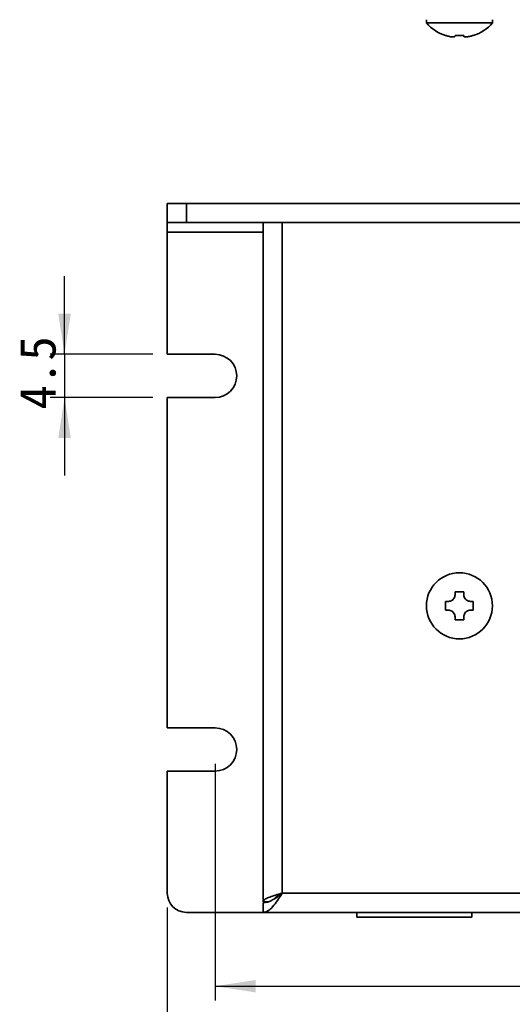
# Model space of a CAD drawing. Header units: millimetres. Extents: x 15 to 187, y 49 to 265.
# Tile 7 of 62: x 18 to 53, y 84 to 152. Entities that reach past the tile are written whole.
import ezdxf

# ---------------------------------------------------------------- set-up
doc = ezdxf.new("R2010")
doc.units = ezdxf.units.MM
doc.layers.add('標註文字', color=4, linetype='Continuous')
doc.styles.add('SLDTEXTSTYLE3', font='kaiu.ttf')
doc.dimstyles.new('SLDDIMSTYLE0', dxfattribs={"dimtxt": 2.5, "dimasz": 2.824978, "dimexe": 0, "dimexo": 0.0625, "dimtad": 1, "dimlfac": 1.5, "dimrnd": 1e-09, "dimzin": 12, "dimdsep": 46, "dimtxsty": 'SLDTEXTSTYLE3', "dimsah": 1, "dimcen": 0.09, "dimadec": 0, "dimazin": 3, "dimtfac": 1, "dimtofl": 0, "dimtmove": 0, "dimatfit": 3, "dimfxl": 0, "dimfrac": 2, "dimtolj": 1, "dimtzin": 12, "dimarcsym": 0})
doc.dimstyles.new('SLDDIMSTYLE1', dxfattribs={"dimtxt": 2.5, "dimasz": 2.824978, "dimexe": 0, "dimexo": 0.0625, "dimtad": 1, "dimdec": 1, "dimlfac": 1.5, "dimrnd": 1e-09, "dimzin": 12, "dimdsep": 46, "dimtxsty": 'SLDTEXTSTYLE3', "dimsah": 1, "dimcen": 0.09, "dimadec": 0, "dimazin": 3, "dimtfac": 1, "dimtmove": 0, "dimatfit": 0, "dimfxl": 0, "dimfrac": 2, "dimtolj": 1, "dimtzin": 12, "dimarcsym": 0})

# ---------------------------------------------------------------- blocks, each defined once
blk = doc.blocks.new('_D')
at = {"layer": '標註文字', "transparency": 16777216}
for p, q in [((32.002, 100.5), (32.002, 84.026)), ((92.002, 100.5), (92.002, 84.026)), ((32.002, 85.026), (92.002, 85.026))]:
    blk.add_line(p, q, dxfattribs=at)
for points in [[(32.002, 85.026), (34.827, 84.591), (34.827, 85.46)], [(92.002, 85.026), (89.177, 85.46), (89.177, 84.591)]]:
    blk.add_solid(points, dxfattribs=at)
at = {"layer": '標註文字', "transparency": 16777216, "insert": (60.439, 88.148), "char_height": 2.5, "attachment_point": 1, "style": 'SLDTEXTSTYLE3'}
blk.add_mtext('90', dxfattribs=at)
blk = doc.blocks.new('_D_1')
at = {"layer": '標註文字', "transparency": 16777216}
for p, q in [((28.669, 90.5), (28.669, 80.833)), ((95.335, 90.5), (95.335, 80.833)), ((28.669, 81.833), (95.335, 81.833))]:
    blk.add_line(p, q, dxfattribs=at)
for points in [[(28.669, 81.833), (31.493, 81.399), (31.493, 82.268)], [(95.335, 81.833), (92.51, 82.268), (92.51, 81.399)]]:
    blk.add_solid(points, dxfattribs=at)
at = {"layer": '標註文字', "transparency": 16777216, "insert": (59.658, 84.955), "char_height": 2.5, "attachment_point": 1, "style": 'SLDTEXTSTYLE3'}
blk.add_mtext('100', dxfattribs=at)
blk = doc.blocks.new('_D_3')
at = {"layer": '標註文字', "transparency": 16777216}
for p, q in [((21.517, 129), (21.517, 134.432)), ((27.669, 129), (20.517, 129)), ((21.517, 129), (21.517, 126)), ((27.669, 126), (20.517, 126)), ((21.517, 126), (21.517, 120.567))]:
    blk.add_line(p, q, dxfattribs=at)
for points in [[(21.517, 129), (21.951, 131.825), (21.082, 131.825)], [(21.517, 126), (21.082, 123.175), (21.951, 123.175)]]:
    blk.add_solid(points, dxfattribs=at)
at = {"layer": '標註文字', "transparency": 16777216, "insert": (18.395, 125.156), "char_height": 2.5, "attachment_point": 1, "rotation": 90, "style": 'SLDTEXTSTYLE3'}
blk.add_mtext('4.5', dxfattribs=at)

msp = doc.modelspace()

# ---------------------------------------------------------------- linework, layer by layer
at = {"color": 7, "linetype": 'Continuous', "lineweight": 35}
for p, q in [((46.7018, 152.2886), (46.7018, 152.0602)), ((51.3018, 152.0602), (51.3018, 152.2886)), ((51.3018, 152.0602), (46.7018, 152.0602)), ((48.0352, 151.1783), (48.0352, 151.1945)), ((48.6952, 151.1352), (48.6952, 151.1945)), ((49.3085, 151.1945), (49.3085, 151.1352)), ((49.9685, 151.1945), (49.9685, 151.1783)), ((28.6685, 138.1665), (28.6685, 139.4998)), ((28.6685, 139.4998), (30.0018, 139.4998)), ((30.0018, 139.4998), (30.0018, 138.1665)), ((30.0018, 139.4998), (94.0018, 139.4998)), ((30.0018, 138.1665), (28.6685, 138.1665)), ((28.6685, 138.1665), (28.6685, 137.4998)), ((30.0018, 138.1665), (94.0018, 138.1665)), ((35.3352, 138.1665), (35.3352, 90.8998)), ((36.6685, 138.1665), (36.6685, 91.4998)), ((87.3352, 138.1665), (36.6685, 138.1665)), ((28.6685, 137.4998), (28.6685, 128.9998)), ((32.0018, 128.9998), (28.6685, 128.9998)), ((28.6685, 125.9998), (28.6685, 102.9998)), ((28.6685, 125.9998), (32.0018, 125.9998)), ((48.6952, 112.4665), (49.3085, 112.4665)), ((48.6952, 112.2665), (48.6952, 112.4665)), ((49.3085, 112.4665), (49.3085, 112.2665)), ((48.0352, 111.8065), (48.2352, 111.8065)), ((48.0352, 111.1932), (48.0352, 111.8065)), ((49.7685, 111.8065), (49.9685, 111.8065)), ((49.9685, 111.8065), (49.9685, 111.1932)), ((48.2352, 111.1932), (48.0352, 111.1932)), ((49.9685, 111.1932), (49.7685, 111.1932)), ((48.6952, 110.5332), (48.6952, 110.7332)), ((49.3085, 110.5332), (48.6952, 110.5332)), ((49.3085, 110.7332), (49.3085, 110.5332)), ((32.0018, 102.9998), (28.6685, 102.9998)), ((28.6685, 99.9998), (28.6685, 91.4998)), ((28.6685, 99.9998), (32.0018, 99.9998)), ((87.3352, 91.4998), (36.6685, 91.4998)), ((35.7052, 90.8998), (35.3352, 90.8998)), ((35.3352, 90.1665), (35.3352, 90.8332)), ((30.0018, 90.1665), (35.3352, 90.1665)), ((88.6685, 90.1665), (35.3352, 90.1665)), ((38.3824, 90.1657), (38.3824, 90.1665)), ((41.8685, 90.1665), (41.8685, 89.8332)), ((41.8685, 89.8332), (49.8685, 89.8332)), ((49.8685, 89.8332), (49.8685, 90.1665))]:
    msp.add_line(p, q, dxfattribs=at)
at = {"color": 8, "linetype": 'Continuous', "lineweight": 35}
msp.add_line((28.6685, 137.4998), (35.3352, 137.4998), dxfattribs=at)
at = {"color": 7, "linetype": 'Continuous', "lineweight": 35}
msp.add_circle((49.0018, 111.4998), 2.3, dxfattribs=at)
for centre, radius, start, end in [((49.0018, 154.0886), 3.0667, 221.409622, 251.626062), ((49.0018, 154.0886), 3.0667, 288.373938, 318.590378), ((49.0018, 154.0886), 3.0513, 251.530162, 255.447947), ((49.0018, 154.0886), 2.9103, 263.951405, 276.048595), ((49.0018, 154.0886), 3.0513, 284.552053, 288.469838), ((32.0018, 127.4998), 1.5, 270, 90), ((32.0018, 101.4998), 1.5, 270, 90), ((30.0018, 91.4998), 1.3333, 180, 270)]:
    msp.add_arc(centre, radius, start, end, dxfattribs=at)
for points, knots in [([(48.2352, 151.1352), (48.2849, 151.1235), (48.3845, 151.1002), (48.5203, 151.0847), (48.6231, 151.0865), (48.6848, 151.1039), (48.6918, 151.1252), (48.6952, 151.1352)], [0, 0, 0, 0, 0.2095281, 0.4195633, 0.6226907, 0.8225336, 1, 1, 1, 1]), ([(49.3085, 151.1352), (49.3132, 151.1235), (49.3224, 151.1002), (49.3973, 151.0847), (49.5074, 151.0865), (49.6371, 151.1039), (49.7265, 151.1252), (49.7685, 151.1352)], [0, 0, 0, 0, 0.2095281, 0.4195633, 0.6226907, 0.8225336, 1, 1, 1, 1]), ([(48.2352, 111.8065), (48.2849, 111.8111), (48.3845, 111.8204), (48.5203, 111.8953), (48.6231, 112.0054), (48.6848, 112.1351), (48.6918, 112.2245), (48.6952, 112.2665)], [0, 0, 0, 0, 0.2095281, 0.4195633, 0.6226907, 0.8225336, 1, 1, 1, 1]), ([(49.3085, 112.2665), (49.3132, 112.2168), (49.3224, 112.1171), (49.3973, 111.9814), (49.5074, 111.8786), (49.6371, 111.8169), (49.7265, 111.8098), (49.7685, 111.8065)], [0, 0, 0, 0, 0.2095281, 0.4195633, 0.6226907, 0.8225336, 1, 1, 1, 1]), ([(48.6952, 110.7332), (48.6905, 110.7829), (48.6812, 110.8825), (48.6064, 111.0183), (48.4963, 111.1211), (48.3666, 111.1827), (48.2772, 111.1898), (48.2352, 111.1932)], [0, 0, 0, 0, 0.2095281, 0.4195633, 0.6226907, 0.8225336, 1, 1, 1, 1]), ([(49.7685, 111.1932), (49.7188, 111.1885), (49.6192, 111.1792), (49.4834, 111.1043), (49.3806, 110.9942), (49.3189, 110.8645), (49.3118, 110.7752), (49.3085, 110.7332)], [0, 0, 0, 0, 0.2095281, 0.4195633, 0.6226907, 0.8225336, 1, 1, 1, 1]), ([(36.6685, 91.4998), (36.5126, 91.4551), (36.2006, 91.3658), (35.7893, 91.2317), (35.4872, 91.0976), (35.3505, 90.9868), (35.3389, 90.921), (35.3352, 90.8998)], [0, 0, 0, 0, 0.2233551, 0.4467415, 0.6701281, 0.8935144, 1, 1, 1, 1]), ([(36.6685, 91.4998), (36.5705, 91.4432), (36.3865, 91.3369), (36.1798, 91.1985), (36.114, 91.1166), (36.088, 91.0843)], [0, 0, 0, 0, 0.408545, 0.7667138, 1, 1, 1, 1])]:
    msp.add_open_spline(points, degree=3, knots=knots, dxfattribs=at)
for points in [[(35.3352, 90.1665), (35.4463, 90.1865), (35.6685, 90.2266), (36.0018, 90.535), (36.3352, 90.9757), (36.5574, 91.3251), (36.6685, 91.4998)], [(35.3352, 90.8332), (35.4463, 90.8432), (35.6685, 90.8632), (36.0018, 91.0174), (36.3352, 91.2378), (36.5574, 91.4125), (36.6685, 91.4998)]]:
    msp.add_open_spline(points, degree=3, dxfattribs=at)

# ---------------------------------------------------------------- dimensions: what is measured, and where the dimension line sits
at = {"layer": '標註文字'}
dim = msp.add_linear_dim(base=(21.5169, 125.9998), p1=(28.6685, 128.9998), p2=(28.6685, 125.9998), angle=90, dimstyle='SLDDIMSTYLE1', dxfattribs=at)
dim.commit()
dim.dimension.update_dxf_attribs({"geometry": '_D_3', "text_midpoint": (21.5169, 127.4998), "dimtype": 160})
for base, p1, p2, picture, middle in [((92.0018, 85.0256), (32.0018, 101.4998), (92.0018, 101.4998), '_D', (62.0018, 85.0256)), ((95.3352, 81.8332), (28.6685, 91.4998), (95.3352, 91.4998), '_D_1', (62.0018, 81.8332))]:
    dim = msp.add_linear_dim(base=base, p1=p1, p2=p2, dimstyle='SLDDIMSTYLE0', dxfattribs=at)
    dim.commit()
    dim.dimension.update_dxf_attribs({"geometry": picture, "text_midpoint": middle, "dimtype": 160})

doc.saveas('drawing.dxf')
